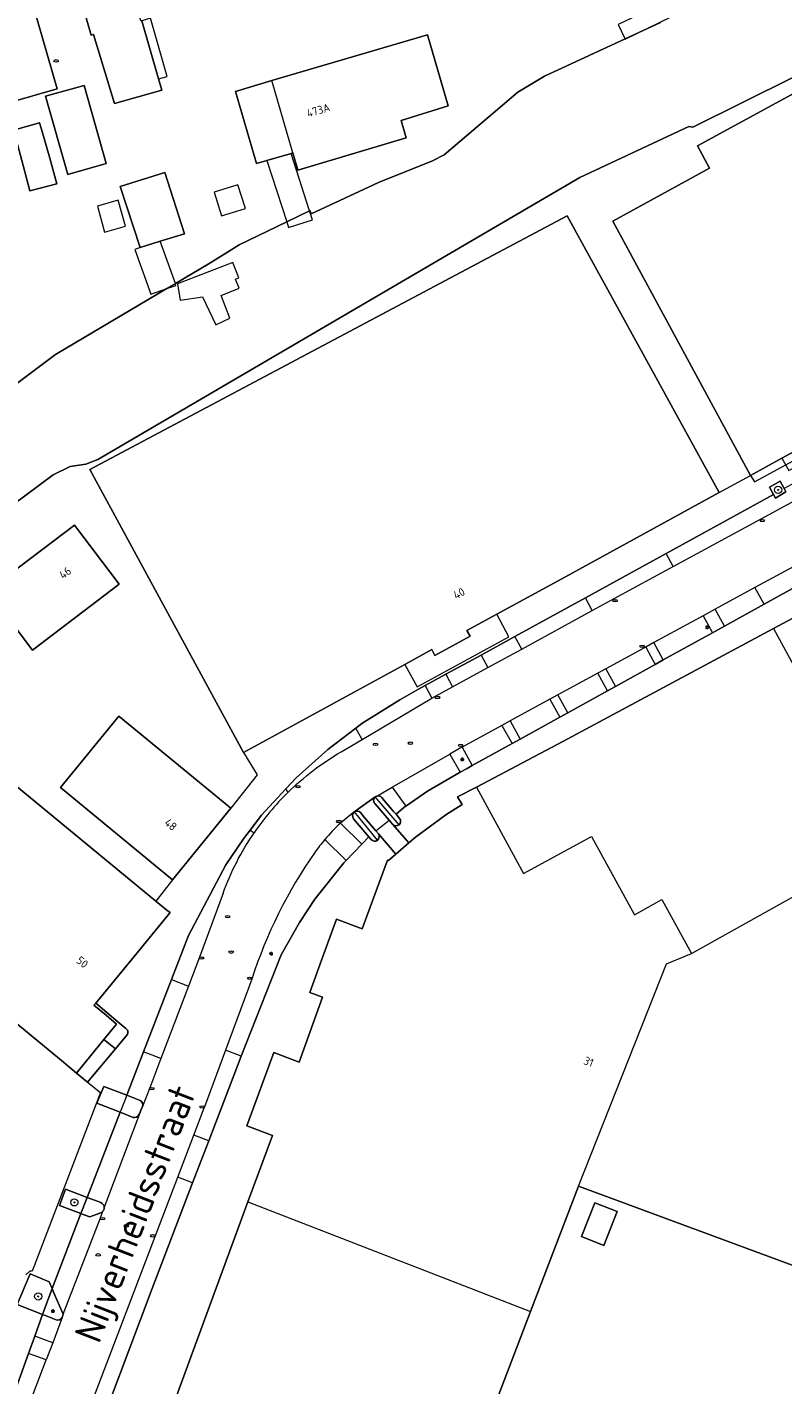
# Model space of a CAD drawing. Header units: metres. Extents: x 92650 to 117222, y 425801 to 461092.
# Tile 38 of 146: x 115179 to 115262, y 426203 to 426353. Entities that reach past the tile are written whole.
import ezdxf
from ezdxf.enums import TextEntityAlignment as Align

# ---------------------------------------------------------------- set-up
doc = ezdxf.new("R2010")
doc.units = ezdxf.units.M
doc.layers.get('0').update_dxf_attribs({"color": 253, "linetype": 'CONTINUOUS', "lineweight": 15})
for name, color, linetype, lineweight in [('B-WE-GR-BEPLANTING_CULTUUR_BODEMBEDEKKER-GV', 253, 'CONTINUOUS', 15), ('B-WE-GR-BEPLANTING_CULTUUR_HEESTERS-GV', 253, 'CONTINUOUS', 15), ('B-WE-GR-BOOM-S', 253, 'CONTINUOUS', 15), ('B-WE-GR-HAAG-G', 253, 'GR-HAAG1-SO', 15), ('B-WE-IE-MEUBILAIR-S', 253, 'CONTINUOUS', 15), ('B-WE-KW-KUNSTWERK_STEIGER-GV', 253, 'CONTINUOUS', 15), ('B-WE-OG-BEBOUWING-GV', 253, 'CONTINUOUS', 15), ('B-WE-OG-BEBOUWING-T18', 253, 'CONTINUOUS', 15), ('B-WE-OG-BEBOUWING_LAGE TRAFO-GV', 253, 'CONTINUOUS', 15), ('B-WE-OG-BEBOUWING_LUIFEL-GV', 253, 'CONTINUOUS', 15), ('B-WE-OG-BEBOUWING_OVERBOUWING-GV', 253, 'CONTINUOUS', 15), ('B-WE-OG-BEBOUWING_SCHUUR-GV', 253, 'CONTINUOUS', 15), ('B-WE-OG-TERREIN_ERF-GV', 253, 'CONTINUOUS', 15), ('B-WE-OG-TOPOGRAFIE-T18', 7, 'CONTINUOUS', 15), ('B-WE-OG-WATER-GV', 253, 'CONTINUOUS', 15), ('B-WE-OG-WEG-GV', 253, 'CONTINUOUS', 15), ('B-WE-VH-OPENVERHARDING_BETONSTRAATSTEEN-GV', 253, 'CONTINUOUS', 15), ('B-WE-VH-OPENVERHARDING_TEGEL-GV', 253, 'CONTINUOUS', 15)]:
    doc.layers.add(name, color=color, linetype=linetype, lineweight=lineweight)
doc.styles.add('NLCS-ISO', font='NLCS-ISO.ttf')
doc.styles.add('NLCS-ISO-M200-T18', font='NLCS-ISO.ttf', dxfattribs={"height": 0.36})
doc.linetypes.add('GR-HAAG1-SO', pattern='A,6,[176,NLCS.SHX,S=0.125,R=0,X=0,Y=0],-2', length=8)

# ---------------------------------------------------------------- blocks, each defined once
blk = doc.blocks.new('SIE-MEUBILAIR_PAAL_LICHTMAST-SO')
for points in [[(-0.62, 0), (-1, 0)], [(-0.71, 0.71), (-0.44, 0.44)], [(0, 1), (0, 0.62)], [(0.44, 0.44), (0.71, 0.71)], [(1, 0), (0.62, 0)], [(-0.71, -0.71), (-0.44, -0.44)], [(0, -0.62), (0, -1)], [(0.44, -0.44), (0.71, -0.71)]]:
    blk.add_lwpolyline(points)
blk.add_circle((0, 0), 0.5)
blk = doc.blocks.new('SIE-MEUBILAIR_PUT_KOLK-SO')
blk.add_ellipse((0, 0), major_axis=(1.25, 0), ratio=0.54)
at = {"style": 'NLCS-ISO'}
blk.add_text('klk', height=0.75, dxfattribs=at).set_placement((0.03, 0), align=Align.MIDDLE_CENTER)
blk = doc.blocks.new('SIE-MEUBILAIR_PUT_RIOOLPUT-SO')
blk.add_ellipse((0, 0), major_axis=(1.25, 0), ratio=0.54)
at = {"style": 'NLCS-ISO'}
blk.add_text('ri', height=0.75, dxfattribs=at).set_placement((-0.04, 0.07), align=Align.MIDDLE_CENTER)
blk = doc.blocks.new('SGR-BOOM_GBKN-SO')
at = {"linetype": 'ByBlock', "lineweight": 18}
h = blk.add_hatch(color=0, dxfattribs=at)
h.dxf.hatch_style = 1
edge = h.paths.add_edge_path()
edge.add_arc((0, 0), 0.25, 0, 360)
at = {"color": 0, "linetype": 'ByBlock', "lineweight": 18}
for radius in [2, 0.25]:
    blk.add_circle((0, 0), radius, dxfattribs=at)
at = {"color": 0, "linetype": 'ByBlock', "lineweight": 18, "style": 'NLCS-ISO'}
blk.add_attdef('SOORT', (2.5, 0), '', height=1.5, dxfattribs=at)

msp = doc.modelspace()

# ---------------------------------------------------------------- linework, layer by layer
at = {"layer": 'B-WE-GR-BEPLANTING_CULTUUR_BODEMBEDEKKER-GV', "transparency": 33554687, "flags": 128}
msp.add_lwpolyline([(115260.822, 426301.234), (115261.049, 426300.816), (115262.202, 426301.511), (115262.003, 426301.883), (115261.565, 426302.704), (115260.379, 426302.054)], close=True, dxfattribs=at)
for points in [[(115189.63, 426235.129), (115187.095, 426236.094), (115186.345, 426234.253), (115188.904, 426233.258)], [(115191.12, 426234.562), (115189.63, 426235.129), (115188.904, 426233.258), (115190.349, 426232.697)], [(115190.966, 426232.981), (115191.382, 426233.897)], [(115186.786, 426223.33), (115185.38, 426223.859), (115185.272, 426223.9), (115184.599, 426222.112), (115184.727, 426222.064)], [(115184.727, 426222.064), (115185.577, 426221.745), (115186.67, 426222.169)], [(115182.634, 426211.037), (115181.584, 426213.474), (115181.414, 426213.867), (115180.37, 426211.019), (115180.599, 426210.929), (115181.848, 426210.438)], [(115182.54, 426210.669), (115182.634, 426211.037)]]:
    msp.add_lwpolyline(points, dxfattribs=at)
at = {"layer": 'B-WE-GR-BEPLANTING_CULTUUR_BODEMBEDEKKER-GV', "transparency": 33554687}
for points in [[(115191.382, 426233.897, 0.3309929), (115191.12, 426234.562)], [(115190.349, 426232.697, 0.4024671), (115190.966, 426232.981)], [(115187.151, 426222.743, 0.3086938), (115186.786, 426223.33)], [(115187.013, 426222.38, 0.1654632), (115187.151, 426222.743)], [(115186.67, 426222.169, 0.1703287), (115187.013, 426222.38)], [(115181.848, 426210.438, 0.360209), (115182.54, 426210.669)]]:
    msp.add_lwpolyline(points, format="xyb", dxfattribs=at)
at = {"layer": 'B-WE-GR-BEPLANTING_CULTUUR_HEESTERS-GV', "transparency": 33554687}
for points in [[(115216.993, 426267.953, 0.41637), (115216.934, 426267.23)], [(115217.715, 426267.886, 0.3164129), (115217.149, 426268.043)], [(115214.649, 426266.274, 0.409969), (115214.605, 426265.552)], [(115215.372, 426266.239, 0.3479039), (115214.74, 426266.339)], [(115218.92, 426264.932, 0.9829734), (115219.666, 426265.59)], [(115216.53, 426263.27, 0.9578505), (115217.335, 426263.889)]]:
    msp.add_lwpolyline(points, format="xyb", dxfattribs=at)
at = {"layer": 'B-WE-GR-BEPLANTING_CULTUUR_HEESTERS-GV', "transparency": 33554687, "flags": 128}
for points in [[(115217.149, 426268.043), (115216.993, 426267.953)], [(115219.666, 426265.59), (115219.274, 426266.056), (115219.01, 426266.372), (115217.976, 426267.581), (115217.715, 426267.886)], [(115214.74, 426266.339), (115214.649, 426266.274)], [(115217.335, 426263.889), (115217.064, 426264.213), (115215.783, 426265.747), (115215.372, 426266.239)], [(115216.934, 426267.23), (115217.195, 426266.928), (115218.503, 426265.414), (115218.902, 426264.952), (115218.92, 426264.932)], [(115214.605, 426265.552), (115214.996, 426265.088), (115216.285, 426263.56), (115216.53, 426263.27)]]:
    msp.add_lwpolyline(points, dxfattribs=at)
at = {"layer": 'B-WE-GR-HAAG-G', "transparency": 33554687, "flags": 128}
for points in [[(115219.616, 426264.894), (115216.993, 426267.953)], [(115217.229, 426263.194), (115214.695, 426266.307)]]:
    msp.add_lwpolyline(points, dxfattribs=at)
at = {"layer": 'B-WE-KW-KUNSTWERK_STEIGER-GV', "transparency": 33554687, "flags": 128}
for points in [[(115243.744, 426352.922), (115244.516, 426351.331), (115250.844, 426354.403), (115250.071, 426355.994)], [(115195.234, 426324.39), (115195.529, 426322.617), (115197.964, 426322.975), (115199.427, 426319.91), (115200.998, 426320.619), (115200.012, 426323.136), (115202.006, 426323.918), (115201.615, 426324.915), (115201.983, 426325.059), (115201.311, 426326.772)]]:
    msp.add_lwpolyline(points, close=True, dxfattribs=at)
at = {"layer": 'B-WE-OG-BEBOUWING-GV', "transparency": 33554687, "flags": 128}
for points in [[(115191.202, 426353.327), (115188.098, 426364.17), (115182.607, 426362.598), (115185.711, 426351.755), (115185.967, 426351.838), (115188.28, 426344.241), (115193.49, 426345.73), (115193.139, 426346.96), (115191.311, 426353.358)], [(115172.672, 426357.113), (115176.372, 426344.258), (115181.973, 426345.87), (115178.273, 426358.725)], [(115207.917, 426338.809), (115205.606, 426346.787), (115201.623, 426345.582), (115203.92, 426337.651), (115205.07, 426337.984), (115207.725, 426338.753)], [(115282.033, 426316.33), (115281.587, 426317.155), (115279.483, 426321.048), (115270.2, 426338.224), (115265.59, 426346.753), (115252.464, 426339.59), (115253.8, 426337.142), (115243.124, 426331.316), (115258.279, 426303.319), (115261.753, 426305.222), (115266.936, 426308.061), (115268.756, 426309.057), (115276.319, 426313.2), (115278.199, 426314.23)], [(115187.379, 426337.647), (115184.944, 426346.211), (115180.692, 426345.045), (115183.145, 426336.441)], [(115181.16, 426338.22), (115180.2, 426341.55), (115180.034, 426342.126), (115177.184, 426341.306), (115177.35, 426340.73), (115178.22, 426337.42), (115178.981, 426334.625), (115181.921, 426335.425)], [(115191.121, 426328.397), (115193.329, 426329.091), (115195.991, 426329.927), (115193.831, 426336.647), (115188.921, 426335.127)], [(115223.218, 426284.162), (115223.561, 426283.534), (115227.422, 426285.647), (115227.083, 426286.269), (115230.355, 426288.047), (115237.528, 426291.965), (115254.864, 426301.438), (115238.097, 426331.901), (115185.585, 426303.968), (115202.498, 426272.861), (115220.248, 426282.543)], [(115183.885, 426297.872), (115174.301, 426290.634), (115179.243, 426284.091), (115188.787, 426291.381)], [(115188.765, 426276.835), (115182.328, 426268.978), (115194.673, 426258.853), (115201.11, 426266.71)]]:
    msp.add_lwpolyline(points, close=True, dxfattribs=at)
for points in [[(115207.917, 426338.809), (115208.463, 426336.922), (115220.377, 426340.462), (115219.844, 426342.382), (115225.031, 426343.978), (115222.752, 426351.787), (115205.606, 426346.787)], [(115277.577, 426291.875), (115275.146, 426290.545), (115273.622, 426293.33), (115260.82, 426286.47), (115273.699, 426262.891), (115274.106, 426263.117), (115274.845, 426261.811), (115278.265, 426263.654), (115277.517, 426265.009), (115289.032, 426271.396)], [(115260.82, 426286.47), (115237.655, 426274.057), (115228.129, 426269.049), (115233.298, 426259.527), (115240.78, 426263.588), (115245.521, 426254.985), (115248.55, 426256.661), (115251.789, 426250.738), (115261.861, 426256.325), (115273.441, 426262.748), (115273.699, 426262.891)], [(115160.403, 426277.288), (115150.498, 426265.251), (115169.033, 426250), (115182.661, 426238.786), (115182.938, 426238.558), (115184.1, 426237.572), (115187.111, 426241.257), (115188.502, 426242.959), (115187.358, 426243.945), (115186.03, 426245.03), (115186.226, 426245.269), (115190.108, 426250), (115194.402, 426255.234), (115194.056, 426255.486), (115192.851, 426256.477), (115163.523, 426280.609), (115163.292, 426280.799)], [(115228.129, 426269.049), (115226.052, 426267.957), (115226.543, 426267.127), (115224.765, 426265.973), (115221.422, 426263.532), (115220.681, 426262.892), (115219.25, 426261.658), (115218.439, 426260.958), (115218.331, 426260.996), (115215.553, 426253.46), (115212.736, 426254.498), (115211.081, 426250), (115209.772, 426246.444), (115211.195, 426245.92), (115208.626, 426238.787), (115205.814, 426239.826), (115202.858, 426231.753), (115205.664, 426230.709), (115202.981, 426223.414), (115234.085, 426211.347), (115239.349, 426225.12), (115249.06, 426249.58), (115251.789, 426250.738)], [(115239.349, 426225.12), (115275.278, 426211.848), (115275.4, 426212.165), (115275.782, 426213.161), (115277.139, 426216.696), (115278.562, 426220.405), (115281.369, 426227.72), (115282.787, 426231.414), (115284.516, 426235.919), (115271.056, 426241.08), (115271.317, 426241.761), (115274.175, 426249.232), (115274.844, 426250.98)], [(115202.981, 426223.414), (115193.948, 426198.848), (115196.862, 426197.512), (115196.244, 426195.889), (115213.587, 426189.286), (115212.715, 426186.96), (115223.254, 426183.009), (115234.085, 426211.347)]]:
    msp.add_lwpolyline(points, dxfattribs=at)
at = {"layer": 'B-WE-OG-BEBOUWING_LAGE TRAFO-GV', "transparency": 33554687, "flags": 128}
msp.add_lwpolyline([(115241.171, 426223.315), (115239.689, 426219.58), (115242.133, 426218.611), (115243.614, 426222.345)], close=True, dxfattribs=at)
at = {"layer": 'B-WE-OG-BEBOUWING_LUIFEL-GV', "transparency": 33554687, "flags": 128}
for points in [[(115193.139, 426346.96), (115194.085, 426347.23), (115192.257, 426353.628), (115191.311, 426353.358)], [(115207.725, 426338.753), (115205.07, 426337.984), (115207.242, 426331.224), (115207.446, 426330.59), (115210.076, 426331.435), (115209.754, 426332.437)], [(115191.121, 426328.397), (115190.531, 426328.188), (115192.282, 426323.257), (115194.064, 426323.89), (115195.051, 426324.241), (115194.983, 426324.433), (115193.329, 426329.091)], [(115278.199, 426314.23), (115276.319, 426313.2), (115268.756, 426309.057), (115266.936, 426308.061), (115261.753, 426305.222), (115262.5, 426303.86), (115263.327, 426304.313), (115278.945, 426312.868)], [(115223.561, 426283.534), (115223.218, 426284.162), (115220.248, 426282.543), (115221.591, 426280.08), (115231.698, 426285.588), (115230.355, 426288.047), (115227.083, 426286.269), (115227.422, 426285.647)]]:
    msp.add_lwpolyline(points, close=True, dxfattribs=at)
at = {"layer": 'B-WE-OG-BEBOUWING_OVERBOUWING-GV', "transparency": 33554687, "flags": 128}
msp.add_lwpolyline([(115199.262, 426334.505), (115200.077, 426331.883), (115202.693, 426332.695), (115201.879, 426335.317)], close=True, dxfattribs=at)
at = {"layer": 'B-WE-OG-BEBOUWING_SCHUUR-GV', "transparency": 33554687, "flags": 128}
msp.add_lwpolyline([(115187.188, 426330.106), (115189.495, 426330.742), (115188.707, 426333.603), (115186.4, 426332.967)], close=True, dxfattribs=at)
at = {"layer": 'B-WE-OG-TERREIN_ERF-GV', "transparency": 33554687, "flags": 128}
for points in [[(115191.311, 426353.358), (115193.139, 426346.96), (115193.49, 426345.73), (115188.28, 426344.241), (115185.967, 426351.838), (115185.711, 426351.755), (115182.607, 426362.598)], [(115290.648, 426360.906), (115251.945, 426341.656), (115251.5, 426341.719), (115239.516, 426336.125), (115186.438, 426305.094), (115185.141, 426304.563), (115183.391, 426304.313), (115181.523, 426303.406), (115170.906, 426295.5), (115158.156, 426286.5), (115155.269, 426289.361), (115152.984, 426291.625), (115149.415, 426295.387), (115149.244, 426295.344), (115150.737, 426289.281), (115138.968, 426286.446), (115137.467, 426292.364), (115136.705, 426292.171), (115134.659, 426300.257), (115129.388, 426321.09), (115142.098, 426324.306), (115134.799, 426353.155)], [(115202.498, 426272.861), (115185.585, 426303.968), (115238.097, 426331.901), (115254.864, 426301.438), (115258.279, 426303.319), (115243.124, 426331.316), (115253.8, 426337.142), (115252.464, 426339.59), (115265.59, 426346.753), (115270.2, 426338.224), (115279.483, 426321.048), (115281.587, 426317.155), (115284.545, 426318.642), (115282.379, 426322.623), (115273.048, 426339.774), (115268.827, 426347.533), (115288.591, 426358.423), (115293.258, 426349.988), (115296.405, 426351.73), (115307.776, 426331.183), (115308.72, 426331.74), (115297.368, 426352.262), (115293.602, 426359.071)], [(115152.984, 426291.625), (115161.172, 426301.344), (115169.125, 426307.188), (115181.791, 426316.636), (115194.064, 426323.89), (115194.983, 426324.433), (115198.586, 426326.563), (115200.711, 426327.906), (115201.992, 426328.688), (115207.242, 426331.224), (115209.754, 426332.437), (115209.797, 426332.458), (115209.948, 426332.095), (115217.35, 426335.539), (115223.284, 426337.958), (115224.566, 426338.612), (115232.675, 426345.497), (115235.622, 426347.251), (115248.387, 426353.164)], [(115175.442, 426197.39), (115178.821, 426206.735), (115179.5, 426208.614), (115180.37, 426211.019), (115177.59, 426212.11), (115178.996, 426215.475), (115181.092, 426214.615), (115181.414, 426213.867), (115184.599, 426222.112), (115182.223, 426223.004), (115182.892, 426224.795), (115185.272, 426223.9), (115188.904, 426233.258), (115186.345, 426234.253), (115187.095, 426236.094), (115189.63, 426235.129), (115191.476, 426239.911), (115194.544, 426247.858), (115196.414, 426252.7), (115200.54, 426260.499), (115202.484, 426263.36), (115203.207, 426264.311), (115204.452, 426265.95), (115207.143, 426268.836), (115208.266, 426270.04), (115211.758, 426273.179), (115214.863, 426275.528), (115215.519, 426276.024), (115219.688, 426278.626), (115221.743, 426279.801), (115222.48, 426280.202), (115224.761, 426281.446), (115228.645, 426283.563), (115232.364, 426285.592), (115240.122, 426289.857), (115249.012, 426294.743), (115259.015, 426300.241), (115260.822, 426301.234), (115260.379, 426302.054), (115261.565, 426302.704), (115262.003, 426301.883)], [(115218.92, 426264.932), (115220.681, 426262.892), (115221.422, 426263.532), (115224.765, 426265.973), (115226.543, 426267.127), (115226.052, 426267.957), (115228.129, 426269.049), (115237.655, 426274.057), (115260.82, 426286.47), (115273.622, 426293.33), (115275.146, 426290.545), (115277.577, 426291.875), (115283.524, 426295.129), (115282.04, 426297.841), (115291.076, 426302.683)], [(115254.864, 426301.438), (115237.528, 426291.965), (115230.355, 426288.047)], [(115266.442, 426292.847), (115259.794, 426289.171), (115255.419, 426286.752), (115254.106, 426286.026), (115248.676, 426283.023), (115247.801, 426282.539), (115243.425, 426280.119), (115242.55, 426279.636), (115238.187, 426277.223), (115237.299, 426276.732), (115232.924, 426274.312), (115232.048, 426273.829), (115227.673, 426271.409), (115227.107, 426271.096), (115226.353, 426270.667), (115222.73, 426268.603), (115220.341, 426266.926), (115220.149, 426266.791), (115219.274, 426266.056), (115219.666, 426265.59)], [(115230.355, 426288.047), (115227.083, 426286.269), (115227.422, 426285.647), (115223.561, 426283.534), (115223.218, 426284.162), (115220.248, 426282.543), (115202.498, 426272.861), (115203.981, 426270.386), (115201.11, 426266.71), (115194.673, 426258.853), (115192.851, 426256.477), (115194.056, 426255.486), (115194.402, 426255.234), (115190.108, 426250), (115186.226, 426245.269), (115188.664, 426243.221), (115189.544, 426242.482)], [(115185.327, 426236.573), (115184.1, 426237.572), (115182.938, 426238.558), (115182.661, 426238.786), (115169.033, 426250), (115150.498, 426265.251), (115160.403, 426277.288), (115155.42, 426281.38), (115158.31, 426284.9), (115163.292, 426280.799), (115163.523, 426280.609), (115192.851, 426256.477)], [(115194.673, 426258.853), (115182.328, 426268.978), (115188.765, 426276.835), (115201.11, 426266.71)], [(115216.53, 426263.27), (115216.285, 426263.56), (115215.528, 426262.775), (115213.792, 426260.976), (115213.547, 426260.723), (115210.345, 426256.726), (115208.653, 426254.143), (115206.629, 426250.595), (115202.24, 426239.429), (115201.823, 426238.367), (115198.661, 426230.131), (115196.884, 426225.504), (115192.419, 426213.873), (115186.244, 426197.399), (115190.142, 426195.902), (115189.633, 426194.545), (115188.156, 426190.602), (115188.152, 426190.593)], [(115223.254, 426183.009), (115212.715, 426186.96), (115213.587, 426189.286), (115196.244, 426195.889), (115196.862, 426197.512), (115193.948, 426198.848), (115202.981, 426223.414), (115205.664, 426230.709), (115202.858, 426231.753), (115205.814, 426239.826), (115208.626, 426238.787), (115211.195, 426245.92), (115209.772, 426246.444), (115211.081, 426250), (115212.736, 426254.498), (115215.553, 426253.46), (115218.331, 426260.996), (115218.439, 426260.958), (115219.25, 426261.658), (115217.335, 426263.889)], [(115189.662, 426241.751), (115188.414, 426240.26), (115185.327, 426236.573), (115186.73, 426235.431), (115179.24, 426215.796), (115178.968, 426215.79), (115178.52, 426215.362)], [(115222.623, 426177.996), (115223.589, 426177.637), (115229.887, 426175.294), (115257.219, 426165.13), (115259.107, 426165.021), (115261.007, 426166.382), (115261.981, 426167.9), (115274.802, 426200.465), (115276.657, 426205.176), (115278.778, 426210.564), (115275.278, 426211.848), (115239.349, 426225.12), (115234.085, 426211.347), (115223.254, 426183.009)]]:
    msp.add_lwpolyline(points, dxfattribs=at)
for points in [[(115172.672, 426357.113), (115178.273, 426358.725), (115181.973, 426345.87), (115176.372, 426344.258)], [(115207.917, 426338.809), (115207.725, 426338.753), (115205.07, 426337.984), (115203.92, 426337.651), (115201.623, 426345.582), (115205.606, 426346.787), (115222.752, 426351.787), (115225.031, 426343.978), (115219.844, 426342.382), (115220.377, 426340.462), (115208.463, 426336.922)], [(115187.379, 426337.647), (115183.145, 426336.441), (115180.692, 426345.045), (115184.944, 426346.211)], [(115181.16, 426338.22), (115181.921, 426335.425), (115178.981, 426334.625), (115178.22, 426337.42), (115177.35, 426340.73), (115177.184, 426341.306), (115180.034, 426342.126), (115180.2, 426341.55)], [(115193.329, 426329.091), (115191.121, 426328.397), (115188.921, 426335.127), (115193.831, 426336.647), (115195.991, 426329.927)], [(115263.001, 426304.92), (115267.366, 426307.285), (115266.936, 426308.061), (115261.753, 426305.222), (115258.279, 426303.319), (115258.743, 426302.613)], [(115183.885, 426297.872), (115188.787, 426291.381), (115179.243, 426284.091), (115174.301, 426290.634)], [(115241.171, 426223.315), (115243.614, 426222.345), (115242.133, 426218.611), (115239.689, 426219.58)]]:
    msp.add_lwpolyline(points, close=True, dxfattribs=at)
at = {"layer": 'B-WE-OG-TERREIN_ERF-GV', "transparency": 33554687}
for points in [[(115219.666, 426265.59, -0.9829734), (115218.92, 426264.932)], [(115217.335, 426263.889, -0.9578505), (115216.53, 426263.27)], [(115189.544, 426242.482, -0.4460455), (115189.662, 426241.751)]]:
    msp.add_lwpolyline(points, format="xyb", dxfattribs=at)
at = {"layer": 'B-WE-OG-WATER-GV', "transparency": 33554687, "flags": 128}
for points in [[(115170.906, 426295.5), (115181.523, 426303.406), (115183.391, 426304.313), (115185.141, 426304.563), (115186.438, 426305.094), (115239.516, 426336.125), (115251.5, 426341.719), (115251.945, 426341.656), (115290.648, 426360.906)], [(115248.387, 426353.164), (115235.622, 426347.251), (115232.675, 426345.497), (115224.566, 426338.612), (115223.284, 426337.958), (115217.35, 426335.539), (115209.948, 426332.095), (115209.797, 426332.458), (115209.754, 426332.437), (115207.242, 426331.224), (115201.992, 426328.688), (115200.711, 426327.906), (115198.586, 426326.563), (115194.983, 426324.433), (115194.064, 426323.89), (115181.791, 426316.636), (115169.125, 426307.188)]]:
    msp.add_lwpolyline(points, dxfattribs=at)
at = {"layer": 'B-WE-OG-WEG-GV', "transparency": 33554687, "flags": 128}
for points in [[(115184.1, 426237.572), (115185.327, 426236.573), (115188.414, 426240.26), (115187.111, 426241.257)], [(115185.272, 426223.9), (115182.892, 426224.795), (115182.223, 426223.004), (115184.599, 426222.112)], [(115180.37, 426211.019), (115181.414, 426213.867), (115181.092, 426214.615), (115178.996, 426215.475), (115177.59, 426212.11)]]:
    msp.add_lwpolyline(points, close=True, dxfattribs=at)
at = {"layer": 'B-WE-VH-OPENVERHARDING_BETONSTRAATSTEEN-GV', "transparency": 33554687, "flags": 128}
for points in [[(115249.79, 426293.308), (115259.477, 426298.57), (115264.851, 426301.499), (115264.033, 426302.999), (115262.003, 426301.883), (115262.202, 426301.511), (115261.049, 426300.816), (115260.822, 426301.234), (115259.015, 426300.241), (115249.012, 426294.743)], [(115240.882, 426288.466), (115243.284, 426289.774), (115249.79, 426293.308), (115249.012, 426294.743), (115240.122, 426289.857)], [(115265.479, 426294.62), (115262.6, 426293.056), (115258.79, 426290.987)], [(115259.794, 426289.171), (115266.442, 426292.847)], [(115233.108, 426284.231), (115240.882, 426288.466), (115240.122, 426289.857), (115232.364, 426285.592)], [(115255.419, 426286.752), (115259.794, 426289.171), (115258.79, 426290.987), (115254.397, 426288.6)], [(115253.078, 426287.884), (115247.638, 426284.929)], [(115248.676, 426283.023), (115254.106, 426286.026)], [(115246.759, 426284.451), (115246.539, 426284.332), (115242.368, 426282.059), (115243.425, 426280.119), (115247.801, 426282.539)], [(115228.645, 426283.563), (115224.761, 426281.446), (115225.501, 426280.088), (115229.384, 426282.203)], [(115224.761, 426281.446), (115222.48, 426280.202), (115223.23, 426278.828), (115225.501, 426280.088)], [(115238.187, 426277.223), (115242.55, 426279.636), (115241.49, 426281.581), (115237.1, 426279.188)], [(115242.368, 426282.059), (115241.49, 426281.581)], [(115222.48, 426280.202), (115221.743, 426279.801), (115219.688, 426278.626), (115215.519, 426276.024), (115214.863, 426275.528)], [(115242.55, 426279.636), (115243.425, 426280.119)], [(115215.539, 426274.288), (115223.23, 426278.828)], [(115236.222, 426278.71), (115231.831, 426276.317), (115232.924, 426274.312), (115237.299, 426276.732)], [(115231.831, 426276.317), (115230.94, 426275.832), (115232.048, 426273.829), (115232.924, 426274.312)], [(115213.237, 426272.929), (115215.539, 426274.288), (115214.863, 426275.528), (115211.758, 426273.179)], [(115230.94, 426275.832), (115226.55, 426273.44), (115227.673, 426271.409), (115232.048, 426273.829)], [(115226.55, 426273.44), (115226.512, 426273.419), (115225.204, 426272.668), (115226.353, 426270.667), (115227.107, 426271.096), (115227.673, 426271.409)], [(115211.758, 426273.179), (115208.266, 426270.04), (115207.143, 426268.836), (115207.358, 426268.442)], [(115214.649, 426266.274), (115214.74, 426266.339), (115216.993, 426267.953), (115217.149, 426268.043), (115218.865, 426269.028), (115225.204, 426272.668)], [(115218.865, 426269.028), (115220.341, 426266.926), (115222.73, 426268.603), (115226.353, 426270.667)], [(115207.143, 426268.836), (115204.452, 426265.95), (115203.207, 426264.311), (115203.649, 426264.009)], [(115217.715, 426267.886), (115217.976, 426267.581), (115219.01, 426266.372), (115219.274, 426266.056)], [(115214.649, 426266.274), (115213.152, 426265.068)], [(115219.274, 426266.056), (115220.149, 426266.791), (115220.341, 426266.926)], [(115213.792, 426260.976), (115215.528, 426262.775), (115213.152, 426265.068)], [(115215.528, 426262.775), (115216.285, 426263.56), (115214.996, 426265.088), (115214.605, 426265.552)], [(115203.207, 426264.311), (115202.484, 426263.36), (115200.54, 426260.499), (115196.414, 426252.7), (115194.544, 426247.858), (115196.418, 426247.146)], [(115211.427, 426263.259), (115213.792, 426260.976)], [(115202.24, 426239.429), (115206.629, 426250.595), (115208.653, 426254.143), (115210.345, 426256.726), (115213.547, 426260.723), (115213.792, 426260.976)], [(115200.244, 426257.366), (115197.63, 426250.335), (115196.418, 426247.146), (115193.393, 426239.182), (115192.162, 426235.941), (115191.382, 426233.897)], [(115194.544, 426247.858), (115191.476, 426239.911)], [(115203.398, 426247.912), (115200.509, 426240.109)], [(115193.393, 426239.182), (115191.476, 426239.911), (115189.63, 426235.129), (115191.12, 426234.562)], [(115198.661, 426230.131), (115201.823, 426238.367), (115202.24, 426239.429), (115200.509, 426240.109), (115198.155, 426233.749)], [(115184.396, 426197.544), (115184.421, 426197.614), (115185.776, 426201.314), (115192.751, 426219.583), (115195.247, 426226.127), (115197.014, 426230.758), (115198.155, 426233.749)], [(115190.349, 426232.697), (115188.904, 426233.258), (115185.272, 426223.9), (115185.38, 426223.859), (115186.786, 426223.33)], [(115187.151, 426222.743), (115191.382, 426233.897)], [(115191.382, 426233.897), (115190.966, 426232.981)], [(115196.884, 426225.504), (115198.661, 426230.131), (115197.014, 426230.758)], [(115185.068, 426197.851), (115186.244, 426197.399), (115192.419, 426213.873), (115196.884, 426225.504), (115195.247, 426226.127)], [(115181.414, 426213.867), (115181.584, 426213.474), (115182.634, 426211.037), (115186.731, 426221.636), (115187.013, 426222.38)], [(115186.67, 426222.169), (115185.577, 426221.745), (115184.727, 426222.064), (115184.599, 426222.112), (115181.414, 426213.867)], [(115181.848, 426210.438), (115180.599, 426210.929), (115180.37, 426211.019), (115179.5, 426208.614)], [(115182.634, 426211.037), (115182.54, 426210.669), (115181.482, 426207.898), (115180.769, 426206.031)], [(115181.482, 426207.898), (115179.5, 426208.614), (115178.821, 426206.735)], [(115177.029, 426196.295), (115177.971, 426198.705), (115180.769, 426206.031), (115178.821, 426206.735), (115175.442, 426197.39), (115176.707, 426196.896)]]:
    msp.add_lwpolyline(points, dxfattribs=at)
for points in [[(115253.078, 426287.884), (115254.106, 426286.026), (115255.419, 426286.752), (115254.397, 426288.6)], [(115228.645, 426283.563), (115229.384, 426282.203), (115233.108, 426284.231), (115232.364, 426285.592)], [(115247.801, 426282.539), (115248.676, 426283.023), (115247.638, 426284.929), (115246.759, 426284.451)], [(115238.187, 426277.223), (115237.1, 426279.188), (115236.222, 426278.71), (115237.299, 426276.732)]]:
    msp.add_lwpolyline(points, close=True, dxfattribs=at)
at = {"layer": 'B-WE-VH-OPENVERHARDING_BETONSTRAATSTEEN-GV', "transparency": 33554687}
for points in [[(115207.358, 426268.442, -0.062335), (115213.237, 426272.929)], [(115207.358, 426268.442, 0.0488889), (115203.649, 426264.009)], [(115217.149, 426268.043, -0.3164129), (115217.715, 426267.886)], [(115214.605, 426265.552, -0.409969), (115214.649, 426266.274)], [(115213.152, 426265.068, 0.0312774), (115211.427, 426263.259)], [(115200.244, 426257.366, -0.0630882), (115203.649, 426264.009)], [(115211.427, 426263.259, 0.0223829), (115210.337, 426261.843)], [(115210.337, 426261.843, 0.0748542), (115203.398, 426247.912)], [(115191.12, 426234.562, -0.3309929), (115191.382, 426233.897)], [(115190.966, 426232.981, -0.4024671), (115190.349, 426232.697)], [(115186.786, 426223.33, -0.3086938), (115187.151, 426222.743)], [(115187.151, 426222.743, -0.1654632), (115187.013, 426222.38)], [(115187.013, 426222.38, -0.1703287), (115186.67, 426222.169)], [(115182.54, 426210.669, -0.360209), (115181.848, 426210.438)]]:
    msp.add_lwpolyline(points, format="xyb", dxfattribs=at)
at = {"layer": 'B-WE-VH-OPENVERHARDING_TEGEL-GV', "transparency": 33554687, "flags": 128}
for points in [[(115216.993, 426267.953), (115214.74, 426266.339)], [(115215.372, 426266.239), (115215.783, 426265.747), (115217.064, 426264.213), (115218.503, 426265.414), (115217.195, 426266.928), (115216.934, 426267.23)], [(115217.064, 426264.213), (115217.335, 426263.889), (115219.25, 426261.658), (115220.681, 426262.892), (115218.92, 426264.932), (115218.902, 426264.952), (115218.503, 426265.414)], [(115189.544, 426242.482), (115188.664, 426243.221), (115186.226, 426245.269), (115186.03, 426245.03)], [(115186.03, 426245.03), (115187.358, 426243.945), (115188.502, 426242.959), (115187.111, 426241.257), (115188.414, 426240.26), (115189.662, 426241.751)]]:
    msp.add_lwpolyline(points, dxfattribs=at)
at = {"layer": 'B-WE-VH-OPENVERHARDING_TEGEL-GV', "transparency": 33554687}
for points in [[(115216.934, 426267.23, -0.41637), (115216.993, 426267.953)], [(115214.74, 426266.339, -0.3479039), (115215.372, 426266.239)], [(115189.662, 426241.751, 0.4460455), (115189.544, 426242.482)]]:
    msp.add_lwpolyline(points, format="xyb", dxfattribs=at)

# ---------------------------------------------------------------- block references
at = {"layer": 'B-WE-GR-BOOM-S', "transparency": 33554687, "xscale": 0.2, "yscale": 0.2, "zscale": 0.2}
for p in [(115261.326, 426301.737), (115183.868, 426223.352), (115179.893, 426213.008)]:
    msp.add_blockref('SGR-BOOM_GBKN-SO', p, dxfattribs=at)
at = {"layer": 'B-WE-IE-MEUBILAIR-S', "transparency": 33554687, "xscale": 0.2, "yscale": 0.2, "zscale": 0.2}
for name, p in [('SIE-MEUBILAIR_PUT_RIOOLPUT-SO', (115181.863, 426348.937)), ('SIE-MEUBILAIR_PUT_KOLK-SO', (115259.596, 426298.351)), ('SIE-MEUBILAIR_PUT_KOLK-SO', (115243.404, 426289.554)), ('SIE-MEUBILAIR_PAAL_LICHTMAST-SO', (115253.531, 426286.63)), ('SIE-MEUBILAIR_PUT_KOLK-SO', (115246.37, 426284.524)), ('SIE-MEUBILAIR_PUT_KOLK-SO', (115223.843, 426278.899)), ('SIE-MEUBILAIR_PUT_RIOOLPUT-SO', (115217.02, 426273.75)), ('SIE-MEUBILAIR_PUT_RIOOLPUT-SO', (115220.855, 426273.873)), ('SIE-MEUBILAIR_PUT_KOLK-SO', (115226.392, 426273.638)), ('SIE-MEUBILAIR_PAAL_LICHTMAST-SO', (115226.571, 426272.086)), ('SIE-MEUBILAIR_PUT_KOLK-SO', (115208.48, 426269.092)), ('SIE-MEUBILAIR_PUT_KOLK-SO', (115212.982, 426265.251)), ('SIE-MEUBILAIR_PUT_RIOOLPUT-SO', (115200.74, 426254.79)), ('SIE-MEUBILAIR_PUT_RIOOLPUT-SO', (115201.127, 426250.882)), ('SIE-MEUBILAIR_PAAL_LICHTMAST-SO', (115205.523, 426250.713)), ('SIE-MEUBILAIR_PUT_KOLK-SO', (115197.864, 426250.247)), ('SIE-MEUBILAIR_PUT_KOLK-SO', (115203.161, 426247.994)), ('SIE-MEUBILAIR_PUT_KOLK-SO', (115192.396, 426235.852)), ('SIE-MEUBILAIR_PUT_KOLK-SO', (115197.921, 426233.837)), ('SIE-MEUBILAIR_PUT_KOLK-SO', (115186.964, 426221.547)), ('SIE-MEUBILAIR_PUT_RIOOLPUT-SO', (115189.585, 426220.768)), ('SIE-MEUBILAIR_PUT_KOLK-SO', (115192.517, 426219.672)), ('SIE-MEUBILAIR_PUT_RIOOLPUT-SO', (115186.497, 426217.572)), ('SIE-MEUBILAIR_PAAL_LICHTMAST-SO', (115181.501, 426211.392))]:
    msp.add_blockref(name, p, dxfattribs=at)

# ---------------------------------------------------------------- texts
at = {"layer": 'B-WE-OG-BEBOUWING-T18', "transparency": 33554687, "style": 'NLCS-ISO-M200-T18'}
for s, rotation, p in [('473A', 16.3, (115210.712, 426343.499)), ('46', 37.1, (115182.845, 426292.613)), ('40', 28, (115226.21, 426290.349)), ('48', 320.6, (115194.473, 426264.916)), ('50', 320.6, (115184.747, 426249.773)), ('31', 338.3, (115240.487, 426238.826))]:
    msp.add_text(s, height=0.9, rotation=rotation, dxfattribs=at).set_placement(p, align=Align.MIDDLE)
at = {"layer": 'B-WE-OG-TOPOGRAFIE-T18', "transparency": 33554687, "style": 'NLCS-ISO-M200-T18'}
msp.add_text('Nijverheidsstraat', height=3, rotation=68.9, dxfattribs=at).set_placement((115190.988, 426221.952), align=Align.MIDDLE)

doc.saveas('drawing.dxf')
